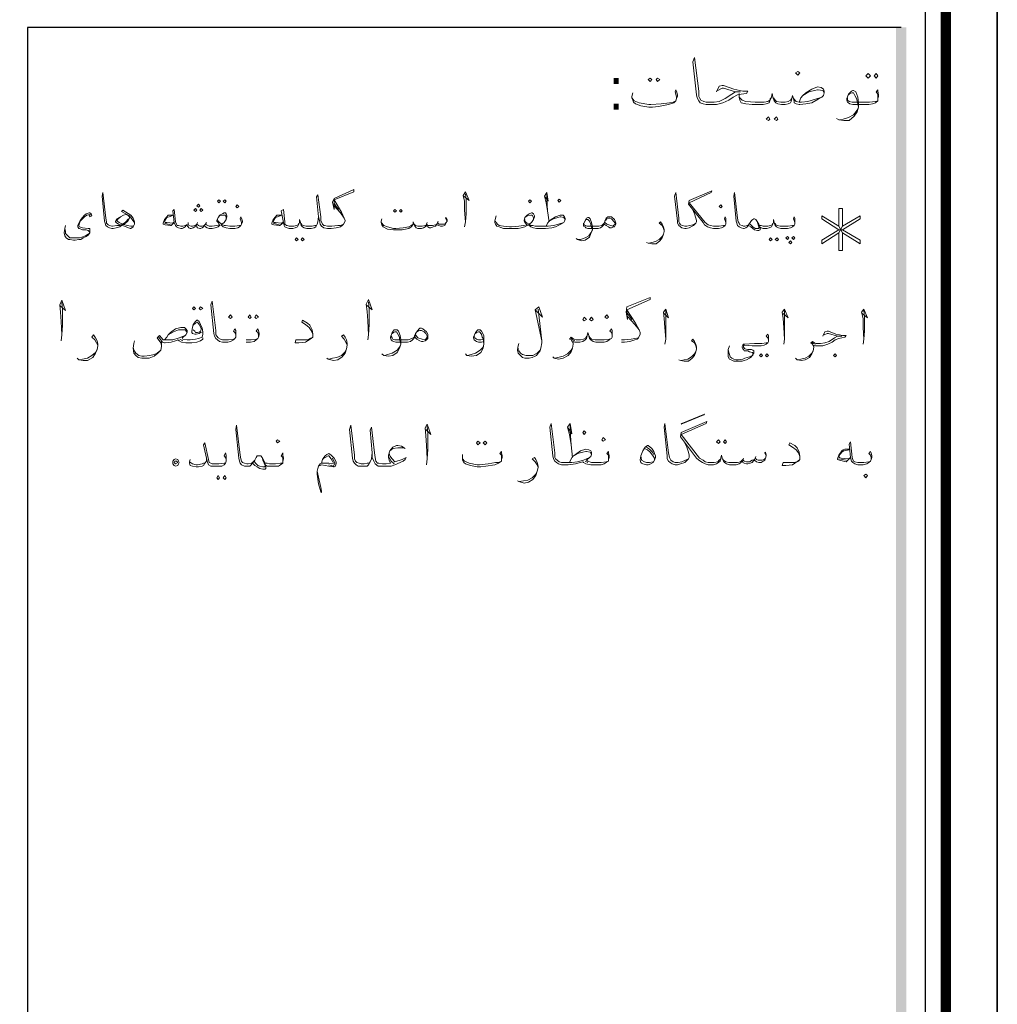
# Model space of a CAD drawing. Header units: metres. Extents: x 5.7 to 89.8, y 4 to 63.5.
# Tile 12 of 14: x 77 to 89.8, y 29.9 to 42.9. Entities that reach past the tile are written whole.
import ezdxf

# ---------------------------------------------------------------- set-up
doc = ezdxf.new("R2010")
doc.units = ezdxf.units.M
doc.header["$MEASUREMENT"] = 0
for name, color, linetype in [('PDF14_KADR', 7, 'Continuous'), ('PDF14_Text', 7, 'Continuous'), ('PDF14_textt', 7, 'Continuous')]:
    doc.layers.add(name, color=color, linetype=linetype)
doc.styles.add('PDF B Mitra', font='BMITRA.TTF')

msp = doc.modelspace()

# ---------------------------------------------------------------- linework, layer by layer
at = {"layer": 'PDF14_KADR', "lineweight": 25}
for points in [[(5.695, 4.013), (89.785, 4.013), (89.785, 63.476), (5.695, 63.476)], [(5.695, 63.476), (89.785, 63.476), (89.785, 4.013), (5.695, 4.013)], [(6.514, 4.832), (88.841, 4.832), (88.841, 62.657), (6.514, 62.657)]]:
    msp.add_lwpolyline(points, close=True, dxfattribs=at)
at = {"layer": 'PDF14_KADR', "lineweight": 0, "const_width": 0.135}
msp.add_lwpolyline([(6.235, 62.937), (6.235, 4.552), (89.111, 4.552), (89.111, 62.937)], close=True, dxfattribs=at)
at = {"layer": 'PDF14_KADR', "lineweight": 25}
msp.add_lwpolyline([(88.524, 42.759), (77.053, 42.759), (77.053, 15.956), (77.053, 15.628), (88.524, 15.628)], dxfattribs=at)
at = {"layer": 'PDF14_KADR', "transparency": 33554559}
for points in [[(88.456, 15.628), (88.591, 15.628), (88.456, 42.759)], [(88.591, 15.628), (88.456, 42.759), (88.591, 42.759)]]:
    msp.add_solid(points, dxfattribs=at)
at = {"layer": 'PDF14_textt', "lineweight": 20}
for points in [[(86.097, 41.912), (86.135, 41.989), (86.174, 41.998), (86.193, 41.998), (86.328, 41.95), (86.443, 41.921), (86.511, 41.921), (86.491, 41.893), (86.424, 41.883), (86.376, 41.873), (86.318, 41.844), (86.26, 41.806), (86.183, 41.767), (86.097, 41.748), (85.971, 41.748), (85.962, 41.748), (85.923, 41.758), (85.885, 41.767), (85.865, 41.796), (85.846, 41.835), (85.836, 41.873), (85.788, 42.307), (85.808, 42.364), (85.865, 41.921), (85.865, 41.854), (85.875, 41.835), (85.894, 41.806), (85.933, 41.787), (85.962, 41.777), (85.971, 41.777), (86.068, 41.777), (86.135, 41.787), (86.212, 41.825), (86.299, 41.883), (86.347, 41.912), (86.414, 41.912), (86.347, 41.912), (86.193, 41.96), (86.174, 41.96), (86.116, 41.931)], [(85.576, 41.825), (85.576, 41.844), (85.567, 41.883), (85.557, 41.912), (85.567, 41.941), (85.576, 41.921), (85.586, 41.873), (85.586, 41.854), (85.576, 41.825), (85.567, 41.796), (85.538, 41.767), (85.47, 41.748), (85.336, 41.719), (85.259, 41.71), (85.21, 41.71), (85.104, 41.729), (85.037, 41.758), (85.008, 41.777), (84.999, 41.806), (84.989, 41.835), (84.989, 41.854), (84.999, 41.902)], [(87.185, 41.777), (87.204, 41.835), (87.233, 41.864), (87.272, 41.902), (87.349, 41.95), (87.426, 41.979), (87.474, 41.97), (87.503, 41.95), (87.512, 41.921), (87.512, 41.902), (87.503, 41.864), (87.483, 41.844), (87.435, 41.815), (87.349, 41.767), (87.272, 41.758), (87.194, 41.748), (87.185, 41.748), (87.146, 41.758), (87.117, 41.767), (87.117, 41.787), (87.108, 41.825), (87.098, 41.864), (87.089, 41.825), (87.079, 41.787), (87.069, 41.767), (87.04, 41.758), (87.002, 41.748), (86.954, 41.748), (86.906, 41.758), (86.877, 41.767), (86.857, 41.796), (86.838, 41.844), (86.828, 41.893), (86.819, 41.844), (86.8, 41.796), (86.79, 41.767), (86.751, 41.758), (86.713, 41.748), (86.655, 41.748), (86.568, 41.748), (86.482, 41.758), (86.424, 41.767), (86.405, 41.806), (86.395, 41.844), (86.395, 41.893)], [(87.233, 41.864), (87.31, 41.912), (87.387, 41.931), (87.426, 41.941), (87.435, 41.941), (87.493, 41.931), (87.512, 41.902)], [(88.215, 41.825), (88.215, 41.844), (88.215, 41.883), (88.196, 41.912), (88.215, 41.941), (88.215, 41.921), (88.225, 41.873), (88.225, 41.854), (88.215, 41.825), (88.215, 41.796), (88.186, 41.767), (88.148, 41.758), (88.1, 41.748), (88.032, 41.748), (87.888, 41.748), (87.849, 41.758), (87.83, 41.767), (87.82, 41.777), (87.811, 41.806), (87.811, 41.825), (87.83, 41.883), (87.869, 41.921), (87.888, 41.931), (87.898, 41.931), (87.926, 41.912), (87.955, 41.844), (87.965, 41.767), (87.965, 41.71), (87.946, 41.652), (87.907, 41.594), (87.84, 41.536), (87.772, 41.536), (87.705, 41.546), (87.676, 41.565)], [(87.83, 41.873), (87.849, 41.893), (87.878, 41.902), (87.898, 41.902), (87.917, 41.864), (87.936, 41.825), (87.946, 41.796), (87.965, 41.71), (87.946, 41.671), (87.898, 41.613), (87.83, 41.575), (87.763, 41.555), (87.715, 41.546)], [(84.989, 41.835), (85.018, 41.796), (85.085, 41.767), (85.21, 41.748), (85.239, 41.748), (85.374, 41.758), (85.48, 41.767), (85.528, 41.777), (85.567, 41.796)], [(86.809, 41.835), (86.8, 41.806), (86.771, 41.787), (86.723, 41.777), (86.655, 41.777), (86.607, 41.777), (86.482, 41.787), (86.434, 41.806), (86.414, 41.825), (86.395, 41.844)], [(86.848, 41.835), (86.867, 41.806), (86.886, 41.787), (86.944, 41.777), (87.002, 41.777), (87.04, 41.787), (87.069, 41.806), (87.089, 41.825)], [(87.108, 41.825), (87.146, 41.787), (87.185, 41.777), (87.214, 41.777), (87.3, 41.787), (87.397, 41.815), (87.483, 41.844)], [(87.82, 41.835), (87.82, 41.806), (87.84, 41.787), (87.878, 41.777), (88.032, 41.777), (88.109, 41.777), (88.186, 41.787), (88.215, 41.796)], [(78.459, 40.188), (78.449, 40.207), (78.43, 40.236), (78.392, 40.284), (78.286, 40.342), (78.305, 40.361), (78.411, 40.294), (78.44, 40.255), (78.459, 40.207), (78.459, 40.178), (78.449, 40.159), (78.44, 40.14), (78.411, 40.12), (78.401, 40.12), (78.305, 40.159), (78.247, 40.178), (78.218, 40.197), (78.209, 40.207), (78.209, 40.217), (78.228, 40.246), (78.257, 40.265), (78.276, 40.274), (78.314, 40.294), (78.343, 40.303), (78.372, 40.294), (78.392, 40.274), (78.392, 40.255), (78.372, 40.217), (78.324, 40.178), (78.286, 40.159), (78.266, 40.14), (78.218, 40.13), (78.18, 40.12), (78.17, 40.12), (78.16, 40.12), (78.132, 40.13), (78.103, 40.14), (78.083, 40.159), (78.074, 40.188), (78.064, 40.217), (78.035, 40.544), (78.045, 40.592), (78.083, 40.255), (78.093, 40.207), (78.093, 40.188), (78.112, 40.169), (78.132, 40.159), (78.16, 40.149), (78.17, 40.149), (78.228, 40.159), (78.266, 40.159), (78.286, 40.169), (78.324, 40.188), (78.343, 40.207), (78.382, 40.246)], [(81.204, 40.178), (81.165, 40.159), (81.127, 40.159), (81.05, 40.149), (81.021, 40.149), (80.992, 40.149), (80.953, 40.159), (80.944, 40.159), (80.925, 40.178), (80.905, 40.226), (80.905, 40.274), (80.867, 40.563), (80.848, 40.535), (80.876, 40.274), (80.886, 40.226), (80.896, 40.178), (80.915, 40.149), (80.944, 40.13), (80.992, 40.12), (81.021, 40.12), (81.04, 40.12), (81.108, 40.13), (81.165, 40.14), (81.185, 40.159), (81.204, 40.178), (81.223, 40.217), (81.223, 40.226), (81.213, 40.255), (81.175, 40.332), (81.079, 40.496), (81.339, 40.602), (81.339, 40.631), (81.079, 40.515), (81.059, 40.467), (81.079, 40.371), (81.079, 40.496)], [(82.783, 40.544), (82.851, 40.486), (82.803, 40.602), (82.774, 40.554), (82.793, 40.477), (82.793, 40.361), (82.803, 40.207), (82.793, 40.14)], [(83.843, 40.544), (83.891, 40.477), (83.872, 40.592), (83.843, 40.544), (83.862, 40.457), (83.881, 40.352), (83.901, 40.207)], [(85.779, 40.38), (85.808, 40.313), (85.827, 40.255), (85.836, 40.226), (85.836, 40.207), (85.827, 40.188), (85.798, 40.159), (85.779, 40.149), (85.74, 40.13), (85.702, 40.12), (85.682, 40.12), (85.644, 40.13), (85.625, 40.14), (85.605, 40.159), (85.586, 40.188), (85.586, 40.217), (85.548, 40.544), (85.567, 40.592), (85.605, 40.255), (85.605, 40.207), (85.615, 40.188), (85.625, 40.169), (85.653, 40.159), (85.682, 40.149), (85.711, 40.149), (85.75, 40.159), (85.788, 40.169), (85.827, 40.188)], [(86.222, 40.178), (86.222, 40.197), (86.212, 40.226), (86.202, 40.246), (86.212, 40.274), (86.222, 40.255), (86.222, 40.217), (86.222, 40.207), (86.222, 40.178), (86.212, 40.159), (86.193, 40.14), (86.164, 40.13), (86.125, 40.12), (86.077, 40.12), (86.058, 40.12), (86.019, 40.13), (85.981, 40.14), (85.942, 40.169), (85.923, 40.197), (85.731, 40.438), (85.74, 40.486), (86.039, 40.612), (86.029, 40.592), (85.74, 40.457), (85.952, 40.197), (85.991, 40.169), (86.019, 40.159), (86.058, 40.149), (86.077, 40.149), (86.135, 40.149), (86.193, 40.159), (86.212, 40.159)], [(87.127, 40.178), (87.127, 40.197), (87.117, 40.226), (87.108, 40.246), (87.117, 40.274), (87.127, 40.255), (87.127, 40.217), (87.127, 40.207), (87.127, 40.178), (87.117, 40.159), (87.098, 40.14), (87.069, 40.13), (87.031, 40.12), (86.983, 40.12), (86.944, 40.12), (86.915, 40.13), (86.886, 40.14), (86.867, 40.159), (86.857, 40.197), (86.848, 40.236), (86.848, 40.197), (86.828, 40.159), (86.819, 40.14), (86.79, 40.13), (86.761, 40.12), (86.723, 40.12), (86.713, 40.12), (86.684, 40.13), (86.665, 40.14), (86.655, 40.178), (86.626, 40.226), (86.617, 40.236), (86.597, 40.246), (86.588, 40.246), (86.578, 40.236), (86.559, 40.226), (86.54, 40.197), (86.52, 40.159), (86.511, 40.149), (86.501, 40.14), (86.482, 40.13), (86.462, 40.12), (86.453, 40.12), (86.424, 40.13), (86.395, 40.14), (86.376, 40.159), (86.366, 40.188), (86.357, 40.217), (86.328, 40.544), (86.337, 40.592), (86.376, 40.255), (86.385, 40.207), (86.395, 40.188), (86.405, 40.169), (86.434, 40.159), (86.453, 40.149), (86.462, 40.149), (86.472, 40.149), (86.501, 40.159), (86.511, 40.159), (86.52, 40.169), (86.54, 40.197)], [(82.803, 40.207), (82.812, 40.313), (82.812, 40.496), (82.803, 40.573)], [(83.881, 40.352), (83.872, 40.506), (83.872, 40.583)], [(79.865, 40.178), (79.865, 40.197), (79.855, 40.226), (79.846, 40.246), (79.855, 40.274), (79.865, 40.255), (79.875, 40.217), (79.875, 40.207), (79.865, 40.178), (79.855, 40.159), (79.836, 40.14), (79.817, 40.13), (79.778, 40.12), (79.721, 40.12), (79.711, 40.12), (79.663, 40.13), (79.624, 40.14), (79.605, 40.159), (79.595, 40.169), (79.576, 40.159), (79.557, 40.14), (79.518, 40.13), (79.48, 40.12), (79.461, 40.12), (79.441, 40.12), (79.412, 40.13), (79.393, 40.14), (79.374, 40.159), (79.364, 40.14), (79.345, 40.13), (79.326, 40.12), (79.316, 40.12), (79.287, 40.13), (79.278, 40.14), (79.268, 40.169), (79.249, 40.14), (79.229, 40.13), (79.201, 40.12), (79.191, 40.12), (79.172, 40.13), (79.162, 40.14), (79.143, 40.169), (79.124, 40.14), (79.104, 40.13), (79.085, 40.12), (79.075, 40.12), (79.066, 40.12), (79.037, 40.13), (79.008, 40.14), (78.998, 40.159), (78.979, 40.197), (78.96, 40.352), (78.979, 40.371), (78.998, 40.207), (79.008, 40.178), (79.018, 40.159), (79.037, 40.159), (79.066, 40.149), (79.075, 40.149), (79.095, 40.149), (79.124, 40.159), (79.143, 40.169), (79.162, 40.178), (79.172, 40.159), (79.201, 40.149), (79.22, 40.149), (79.249, 40.159), (79.268, 40.169), (79.278, 40.178), (79.297, 40.159), (79.316, 40.149), (79.345, 40.149), (79.374, 40.159), (79.393, 40.178), (79.403, 40.169), (79.422, 40.159), (79.441, 40.149), (79.461, 40.149), (79.48, 40.149), (79.538, 40.159), (79.576, 40.169), (79.557, 40.197), (79.538, 40.217), (79.538, 40.226), (79.557, 40.265), (79.576, 40.294), (79.615, 40.313), (79.634, 40.323), (79.653, 40.323), (79.663, 40.313), (79.672, 40.284), (79.672, 40.274), (79.663, 40.236), (79.634, 40.197), (79.605, 40.178), (79.634, 40.159), (79.653, 40.159), (79.711, 40.149), (79.721, 40.149), (79.778, 40.149), (79.836, 40.159), (79.855, 40.159)], [(80.876, 40.274), (80.867, 40.207), (80.857, 40.178), (80.838, 40.14), (80.819, 40.13), (80.78, 40.12), (80.761, 40.12), (80.722, 40.12), (80.684, 40.13), (80.665, 40.14), (80.645, 40.159), (80.636, 40.197), (80.626, 40.236), (80.626, 40.197), (80.607, 40.159), (80.597, 40.14), (80.568, 40.13), (80.539, 40.12), (80.501, 40.12), (80.491, 40.12), (80.462, 40.13), (80.433, 40.14), (80.424, 40.159), (80.414, 40.197), (80.385, 40.352), (80.414, 40.371), (80.433, 40.207), (80.433, 40.178), (80.453, 40.159), (80.462, 40.159), (80.491, 40.149), (80.501, 40.149), (80.549, 40.149), (80.587, 40.159), (80.607, 40.169), (80.616, 40.188)], [(81.079, 40.448), (81.136, 40.371)], [(81.079, 40.419), (81.165, 40.323), (81.213, 40.255)], [(87.705, 40.063), (87.705, 39.831), (87.753, 39.831), (87.753, 40.063), (87.984, 39.918), (87.984, 39.966), (87.753, 40.101), (87.984, 40.246), (87.984, 40.284), (87.753, 40.149), (87.753, 40.38), (87.705, 40.38), (87.705, 40.149), (87.483, 40.284), (87.483, 40.246), (87.705, 40.101), (87.483, 39.966), (87.483, 39.918), (87.705, 40.063), (87.753, 40.149)], [(77.881, 40.294), (77.871, 40.303), (77.833, 40.294), (77.804, 40.274), (77.766, 40.236), (77.746, 40.217), (77.737, 40.188), (77.727, 40.159), (77.737, 40.14), (77.775, 40.13), (77.852, 40.12), (77.871, 40.12), (77.871, 40.101), (77.871, 40.082), (77.871, 40.063), (77.852, 40.034), (77.823, 40.014), (77.785, 39.995), (77.756, 39.976), (77.727, 39.976), (77.679, 39.966), (77.66, 39.966), (77.611, 39.976), (77.592, 39.976), (77.563, 39.995), (77.544, 40.024), (77.534, 40.063), (77.544, 40.12), (77.554, 40.159)], [(77.862, 40.294), (77.871, 40.274), (77.9, 40.284), (77.891, 40.313), (77.871, 40.323), (77.862, 40.323), (77.823, 40.313), (77.804, 40.294), (77.775, 40.265), (77.746, 40.226), (77.727, 40.188), (77.717, 40.159), (77.717, 40.14), (77.727, 40.12), (77.737, 40.12), (77.775, 40.101), (77.823, 40.101), (77.852, 40.091), (77.862, 40.082), (77.871, 40.072), (77.862, 40.053), (77.852, 40.043), (77.814, 40.024), (77.766, 40.005), (77.737, 39.995), (77.669, 39.995), (77.65, 39.995), (77.611, 39.995), (77.592, 40.014), (77.573, 40.034), (77.554, 40.053), (77.554, 40.082), (77.544, 40.12)], [(78.449, 40.159), (78.43, 40.149), (78.411, 40.149), (78.363, 40.159), (78.305, 40.178), (78.257, 40.197), (78.237, 40.217), (78.228, 40.217), (78.228, 40.226), (78.237, 40.236), (78.276, 40.274), (78.314, 40.294)], [(78.979, 40.197), (78.941, 40.159), (78.931, 40.159), (78.863, 40.169), (78.835, 40.178), (78.835, 40.188), (78.854, 40.236), (78.883, 40.274), (78.902, 40.294), (78.921, 40.294), (78.969, 40.294), (78.912, 40.274), (78.883, 40.265), (78.854, 40.217), (78.863, 40.197), (78.883, 40.197), (78.96, 40.188), (78.979, 40.207)], [(79.162, 40.197), (79.162, 40.178)], [(79.287, 40.197), (79.278, 40.178)], [(79.403, 40.197), (79.393, 40.178)], [(79.547, 40.236), (79.557, 40.217), (79.576, 40.197), (79.605, 40.178)], [(79.663, 40.236), (79.663, 40.265), (79.653, 40.294), (79.634, 40.294), (79.624, 40.294), (79.576, 40.284), (79.557, 40.265)], [(80.414, 40.197), (80.366, 40.159), (80.356, 40.159), (80.289, 40.169), (80.26, 40.178), (80.26, 40.188), (80.279, 40.236), (80.308, 40.274), (80.327, 40.294), (80.347, 40.294), (80.395, 40.294), (80.337, 40.274), (80.308, 40.265), (80.279, 40.217), (80.289, 40.197), (80.308, 40.197), (80.385, 40.188), (80.414, 40.207)], [(82.562, 40.217), (82.543, 40.255), (82.552, 40.265), (82.562, 40.236), (82.562, 40.217), (82.552, 40.197), (82.543, 40.178), (82.533, 40.159), (82.504, 40.149), (82.475, 40.149), (82.456, 40.159), (82.427, 40.169), (82.427, 40.178), (82.408, 40.149), (82.379, 40.14), (82.35, 40.13), (82.331, 40.13), (82.311, 40.14), (82.292, 40.149), (82.292, 40.169), (82.273, 40.14), (82.254, 40.13), (82.225, 40.12), (82.186, 40.12), (82.177, 40.12), (82.157, 40.13), (82.148, 40.14), (82.138, 40.149), (82.128, 40.169), (82.119, 40.207), (82.119, 40.178), (82.1, 40.149), (82.09, 40.14), (82.061, 40.12), (81.974, 40.101), (81.897, 40.101), (81.859, 40.101), (81.782, 40.111), (81.724, 40.14), (81.705, 40.169), (81.695, 40.197), (81.695, 40.217), (81.705, 40.246)], [(81.695, 40.197), (81.734, 40.159), (81.782, 40.14), (81.859, 40.12), (81.888, 40.12), (81.984, 40.13), (82.061, 40.14), (82.09, 40.159), (82.119, 40.178)], [(82.128, 40.178), (82.148, 40.159), (82.177, 40.149), (82.186, 40.149), (82.234, 40.149), (82.273, 40.159), (82.292, 40.169), (82.292, 40.178), (82.311, 40.159), (82.34, 40.159), (82.369, 40.159), (82.408, 40.169), (82.427, 40.178), (82.437, 40.197), (82.456, 40.178), (82.475, 40.178), (82.514, 40.178), (82.533, 40.178), (82.552, 40.197)], [(82.302, 40.197), (82.292, 40.178)], [(82.446, 40.217), (82.437, 40.197)], [(83.862, 40.149), (83.881, 40.188), (83.901, 40.217), (83.929, 40.236), (83.987, 40.274), (84.045, 40.294), (84.084, 40.294), (84.103, 40.274), (84.112, 40.255), (84.112, 40.236), (84.103, 40.217), (84.093, 40.197), (84.055, 40.178), (83.987, 40.14), (83.939, 40.13), (83.852, 40.12), (83.737, 40.12), (83.698, 40.13), (83.66, 40.14), (83.641, 40.159), (83.631, 40.169), (83.612, 40.159), (83.583, 40.14), (83.535, 40.13), (83.496, 40.12), (83.409, 40.12), (83.381, 40.12), (83.303, 40.12), (83.246, 40.14), (83.217, 40.149), (83.198, 40.178), (83.188, 40.197), (83.188, 40.217), (83.198, 40.255), (83.207, 40.284)], [(83.198, 40.217), (83.207, 40.197), (83.226, 40.178), (83.246, 40.159), (83.303, 40.149), (83.381, 40.14), (83.409, 40.14), (83.506, 40.149), (83.564, 40.159), (83.612, 40.169), (83.583, 40.197), (83.573, 40.217), (83.573, 40.226), (83.583, 40.265), (83.612, 40.294), (83.641, 40.313), (83.669, 40.323), (83.679, 40.323), (83.698, 40.313), (83.708, 40.284), (83.708, 40.274), (83.698, 40.236), (83.669, 40.197), (83.641, 40.178), (83.66, 40.159), (83.689, 40.159), (83.718, 40.149), (83.737, 40.149), (83.891, 40.149), (83.958, 40.159), (84.026, 40.178), (84.093, 40.197)], [(83.698, 40.236), (83.698, 40.265), (83.679, 40.294), (83.669, 40.294), (83.66, 40.294), (83.612, 40.284), (83.583, 40.265)], [(83.583, 40.236), (83.583, 40.217), (83.602, 40.197), (83.641, 40.178)], [(83.901, 40.217), (83.958, 40.246), (84.016, 40.265), (84.045, 40.274), (84.055, 40.274), (84.093, 40.265), (84.112, 40.236)], [(84.623, 40.178), (84.613, 40.159), (84.594, 40.14), (84.575, 40.13), (84.546, 40.12), (84.517, 40.12), (84.411, 40.12), (84.382, 40.13), (84.373, 40.14), (84.353, 40.149), (84.353, 40.169), (84.353, 40.178), (84.373, 40.226), (84.392, 40.255), (84.411, 40.265), (84.421, 40.265), (84.44, 40.246), (84.459, 40.197), (84.469, 40.14), (84.469, 40.101), (84.45, 40.053), (84.43, 40.005), (84.373, 39.966), (84.324, 39.957), (84.276, 39.976), (84.257, 39.986)], [(84.373, 40.217), (84.382, 40.236), (84.401, 40.236), (84.411, 40.236), (84.43, 40.217), (84.45, 40.178), (84.45, 40.159), (84.469, 40.101), (84.45, 40.063), (84.421, 40.024), (84.373, 39.995), (84.315, 39.976), (84.276, 39.976)], [(84.642, 40.226), (84.661, 40.246), (84.681, 40.255), (84.7, 40.255), (84.719, 40.246), (84.729, 40.236), (84.748, 40.217), (84.767, 40.188), (84.767, 40.178), (84.748, 40.159), (84.739, 40.149), (84.71, 40.159), (84.661, 40.178), (84.633, 40.197), (84.613, 40.178), (84.594, 40.159), (84.556, 40.149), (84.517, 40.149), (84.401, 40.149), (84.373, 40.159), (84.363, 40.169), (84.353, 40.188)], [(85.413, 40.091), (85.403, 40.12), (85.384, 40.159), (85.345, 40.188), (85.365, 40.207), (85.384, 40.178), (85.403, 40.14), (85.413, 40.101), (85.413, 40.082), (85.403, 40.043), (85.384, 39.995), (85.355, 39.957), (85.307, 39.918), (85.249, 39.918), (85.201, 39.928), (85.182, 39.937)], [(86.626, 40.226), (86.636, 40.197), (86.655, 40.14), (86.655, 40.12), (86.636, 40.12), (86.607, 40.12), (86.578, 40.14), (86.559, 40.159), (86.54, 40.178)], [(78.931, 40.169), (78.854, 40.188)], [(80.356, 40.169), (80.279, 40.188)], [(80.857, 40.178), (80.848, 40.159), (80.828, 40.159), (80.79, 40.149), (80.761, 40.149), (80.713, 40.149), (80.674, 40.159), (80.655, 40.169), (80.645, 40.188)], [(86.665, 40.14), (86.674, 40.12), (86.674, 40.101), (86.655, 40.091), (86.636, 40.091), (86.597, 40.101), (86.578, 40.12), (86.549, 40.14), (86.52, 40.159)], [(86.838, 40.188), (86.828, 40.169), (86.809, 40.159), (86.771, 40.149), (86.723, 40.149), (86.713, 40.149), (86.684, 40.159), (86.665, 40.159), (86.655, 40.178)], [(86.867, 40.188), (86.877, 40.169), (86.896, 40.159), (86.934, 40.149), (86.983, 40.149), (87.04, 40.149), (87.098, 40.159), (87.117, 40.159)], [(87.705, 40.149), (87.753, 40.063)], [(87.753, 40.101), (87.705, 40.101)], [(85.21, 39.928), (85.249, 39.937), (85.297, 39.947), (85.345, 39.976), (85.384, 40.014), (85.403, 40.043)], [(77.477, 39.109), (77.554, 39.042), (77.505, 39.177), (77.477, 39.119), (77.486, 39.022), (77.496, 38.897), (77.505, 38.724), (77.496, 38.647)], [(79.788, 38.695), (79.788, 38.724), (79.778, 38.753), (79.759, 38.772), (79.778, 38.801), (79.788, 38.782), (79.788, 38.743), (79.788, 38.724), (79.788, 38.695), (79.778, 38.676), (79.759, 38.656), (79.721, 38.637), (79.682, 38.628), (79.624, 38.628), (79.615, 38.628), (79.576, 38.637), (79.547, 38.656), (79.528, 38.676), (79.509, 38.705), (79.499, 38.743), (79.461, 39.119), (79.48, 39.167), (79.528, 38.782), (79.528, 38.724), (79.538, 38.705), (79.557, 38.685), (79.586, 38.666), (79.615, 38.656), (79.624, 38.656), (79.692, 38.656), (79.759, 38.666), (79.778, 38.676)], [(81.502, 39.119), (81.579, 39.051), (81.531, 39.186), (81.502, 39.128), (81.512, 39.032), (81.522, 38.907), (81.531, 38.724), (81.522, 38.656)], [(84.854, 38.628), (84.893, 38.628), (84.96, 38.637), (85.027, 38.656), (85.056, 38.666), (85.076, 38.685), (85.095, 38.733), (85.095, 38.753), (85.085, 38.791), (85.037, 38.878), (84.922, 39.051), (85.23, 39.186), (85.23, 39.215), (84.922, 39.09), (84.912, 39.022), (84.931, 38.926), (84.922, 39.051)], [(77.505, 38.724), (77.515, 38.849), (77.515, 39.051), (77.505, 39.148)], [(81.531, 38.724), (81.541, 38.859), (81.541, 39.051), (81.531, 39.157)], [(83.718, 39.051), (83.814, 38.955), (83.766, 39.09), (83.718, 39.051), (83.804, 38.647), (83.756, 39.061)], [(85.413, 39.003), (85.47, 38.945), (85.432, 39.061), (85.403, 39.022), (85.413, 38.936), (85.422, 38.82), (85.432, 38.666), (85.422, 38.599)], [(85.432, 38.666), (85.432, 38.772), (85.432, 38.955), (85.432, 39.042)], [(86.973, 39.003), (87.04, 38.945), (86.992, 39.061), (86.963, 39.022), (86.973, 38.936), (86.983, 38.82), (86.992, 38.666), (86.983, 38.599)], [(86.992, 38.666), (86.992, 38.772), (86.992, 38.955), (86.992, 39.042)], [(88.013, 39.003), (88.081, 38.945), (88.032, 39.061), (88.003, 39.022), (88.023, 38.936), (88.023, 38.82), (88.032, 38.666), (88.023, 38.599)], [(88.032, 38.666), (88.042, 38.772), (88.042, 38.955), (88.032, 39.042)], [(79.355, 38.762), (79.326, 38.753), (79.307, 38.743), (79.268, 38.733), (79.249, 38.733), (79.22, 38.743), (79.21, 38.753), (79.21, 38.772), (79.22, 38.82), (79.229, 38.859), (79.258, 38.897), (79.278, 38.916), (79.287, 38.916), (79.307, 38.897), (79.326, 38.859), (79.345, 38.811), (79.355, 38.762), (79.355, 38.733), (79.345, 38.695), (79.297, 38.676), (79.258, 38.666), (79.191, 38.656), (79.172, 38.656)], [(80.799, 38.733), (80.78, 38.782), (80.751, 38.82), (80.703, 38.859), (80.655, 38.888), (80.665, 38.916), (80.732, 38.878), (80.761, 38.849), (80.79, 38.791), (80.799, 38.733), (80.799, 38.724), (80.799, 38.695), (80.78, 38.676), (80.732, 38.647), (80.703, 38.628), (80.616, 38.618), (80.568, 38.618), (80.578, 38.656), (80.665, 38.656), (80.732, 38.656), (80.761, 38.676), (80.799, 38.695)], [(84.931, 39.003), (84.989, 38.926)], [(84.931, 38.965), (85.027, 38.859), (85.085, 38.791)], [(78.854, 38.656), (78.883, 38.695), (78.902, 38.724), (78.931, 38.753), (78.998, 38.801), (79.066, 38.82), (79.114, 38.82), (79.133, 38.801), (79.152, 38.782), (79.152, 38.753), (79.133, 38.724), (79.124, 38.714), (79.085, 38.685), (79.095, 38.666), (79.152, 38.656), (79.191, 38.656)], [(78.902, 38.724), (78.969, 38.762), (79.037, 38.791), (79.066, 38.791), (79.085, 38.791), (79.124, 38.791), (79.152, 38.753)], [(79.229, 38.849), (79.258, 38.878), (79.287, 38.888), (79.307, 38.859), (79.335, 38.811), (79.335, 38.791), (79.326, 38.772), (79.316, 38.762), (79.287, 38.753), (79.258, 38.753), (79.249, 38.772), (79.229, 38.791)], [(80.087, 38.695), (80.087, 38.724), (80.077, 38.753), (80.058, 38.772), (80.077, 38.801), (80.087, 38.782), (80.096, 38.743), (80.096, 38.724), (80.087, 38.695), (80.077, 38.676), (80.058, 38.656), (80.029, 38.637), (79.981, 38.628), (79.923, 38.628)], [(82.138, 38.695), (82.119, 38.666), (82.109, 38.656), (82.08, 38.637), (82.042, 38.628), (82.013, 38.628), (81.888, 38.628), (81.859, 38.637), (81.84, 38.647), (81.83, 38.656), (81.82, 38.685), (81.82, 38.695), (81.84, 38.753), (81.868, 38.791), (81.888, 38.791), (81.907, 38.791), (81.926, 38.772), (81.945, 38.714), (81.955, 38.656), (81.955, 38.599), (81.936, 38.55), (81.907, 38.493), (81.849, 38.454), (81.791, 38.445), (81.734, 38.454), (81.705, 38.473)], [(82.157, 38.753), (82.177, 38.772), (82.206, 38.782), (82.225, 38.782), (82.244, 38.772), (82.263, 38.762), (82.283, 38.743), (82.302, 38.705), (82.302, 38.695), (82.283, 38.666), (82.273, 38.656), (82.234, 38.666), (82.177, 38.685), (82.148, 38.724)], [(83.043, 38.637), (83.015, 38.628), (82.976, 38.628), (82.947, 38.637), (82.937, 38.647), (82.918, 38.656), (82.909, 38.685), (82.909, 38.695), (82.937, 38.753), (82.966, 38.791), (82.976, 38.791), (82.995, 38.791), (83.015, 38.772), (83.043, 38.714), (83.043, 38.656), (83.043, 38.599), (83.034, 38.55), (83.005, 38.493), (82.947, 38.454), (82.88, 38.445), (82.822, 38.454), (82.803, 38.473)], [(84.729, 38.695), (84.729, 38.724), (84.719, 38.753), (84.7, 38.772), (84.719, 38.801), (84.729, 38.782), (84.729, 38.743), (84.729, 38.724), (84.729, 38.695), (84.719, 38.676), (84.69, 38.656), (84.661, 38.637), (84.623, 38.628), (84.556, 38.628), (84.517, 38.628), (84.478, 38.637), (84.45, 38.656), (84.43, 38.676), (84.421, 38.714), (84.411, 38.753), (84.401, 38.714), (84.392, 38.676), (84.373, 38.656), (84.344, 38.637), (84.305, 38.628), (84.257, 38.628), (84.238, 38.628), (84.218, 38.637), (84.218, 38.599), (84.209, 38.55), (84.19, 38.502), (84.151, 38.454), (84.084, 38.416), (84.026, 38.406), (83.968, 38.416), (83.949, 38.435)], [(77.977, 38.589), (77.958, 38.618), (77.939, 38.656), (77.9, 38.695), (77.92, 38.724), (77.949, 38.685), (77.968, 38.647), (77.977, 38.599), (77.977, 38.579), (77.968, 38.531), (77.949, 38.483), (77.91, 38.425), (77.843, 38.387), (77.785, 38.387), (77.727, 38.396), (77.708, 38.416)], [(78.815, 38.647), (78.815, 38.589), (78.815, 38.57), (78.806, 38.522), (78.767, 38.483), (78.719, 38.445), (78.652, 38.416), (78.594, 38.416), (78.555, 38.416), (78.507, 38.425), (78.478, 38.454), (78.449, 38.483), (78.44, 38.55), (78.449, 38.608), (78.459, 38.647)], [(78.815, 38.589), (78.806, 38.618), (78.758, 38.685), (78.786, 38.714), (78.815, 38.685), (78.835, 38.656), (78.854, 38.656), (78.883, 38.656), (78.96, 38.656), (79.046, 38.685), (79.124, 38.714)], [(79.355, 38.685), (79.355, 38.666), (79.326, 38.647), (79.278, 38.628), (79.21, 38.618), (79.191, 38.618), (79.133, 38.618), (79.075, 38.628), (79.046, 38.647), (79.027, 38.656), (78.998, 38.647), (78.941, 38.628), (78.863, 38.618), (78.854, 38.618), (78.825, 38.628), (78.815, 38.647), (78.777, 38.695)], [(79.095, 38.647), (79.056, 38.666)], [(79.923, 38.656), (79.99, 38.656), (80.058, 38.666), (80.077, 38.676)], [(81.252, 38.589), (81.233, 38.628), (81.213, 38.666), (81.175, 38.705), (81.204, 38.724), (81.223, 38.695), (81.242, 38.656), (81.252, 38.608), (81.252, 38.589), (81.242, 38.541), (81.223, 38.483), (81.185, 38.435), (81.127, 38.396), (81.069, 38.387), (81.002, 38.406), (80.982, 38.416)], [(81.84, 38.743), (81.859, 38.753), (81.878, 38.762), (81.897, 38.762), (81.917, 38.733), (81.936, 38.695), (81.936, 38.676), (81.955, 38.599), (81.936, 38.56), (81.907, 38.522), (81.84, 38.483), (81.782, 38.464), (81.743, 38.454)], [(81.83, 38.705), (81.84, 38.685), (81.849, 38.666), (81.878, 38.656), (82.013, 38.656), (82.051, 38.656), (82.1, 38.676), (82.128, 38.695), (82.138, 38.724)], [(82.937, 38.743), (82.947, 38.753), (82.976, 38.762), (82.986, 38.762), (83.015, 38.733), (83.024, 38.695), (83.034, 38.676), (83.043, 38.599), (83.034, 38.56), (82.995, 38.522), (82.937, 38.483), (82.88, 38.464), (82.832, 38.454)], [(83.034, 38.666), (83.005, 38.656), (82.976, 38.656), (82.947, 38.666), (82.928, 38.685), (82.918, 38.705)], [(83.804, 38.647), (83.804, 38.618), (83.795, 38.55), (83.785, 38.512), (83.756, 38.483), (83.737, 38.454), (83.718, 38.445), (83.679, 38.425), (83.641, 38.416), (83.583, 38.416), (83.554, 38.425), (83.525, 38.454), (83.506, 38.473), (83.496, 38.483), (83.486, 38.522), (83.486, 38.531), (83.496, 38.579), (83.506, 38.608)], [(84.392, 38.705), (84.382, 38.685), (84.353, 38.666), (84.315, 38.656), (84.257, 38.656), (84.228, 38.666), (84.19, 38.695), (84.17, 38.666), (84.19, 38.656), (84.209, 38.628), (84.218, 38.608)], [(84.238, 38.647), (84.209, 38.656), (84.19, 38.685)], [(84.421, 38.705), (84.44, 38.685), (84.459, 38.666), (84.507, 38.656), (84.556, 38.656), (84.623, 38.656), (84.69, 38.666), (84.719, 38.676)], [(85.076, 38.685), (85.027, 38.676), (84.979, 38.666), (84.893, 38.656), (84.854, 38.656)], [(85.836, 38.55), (85.827, 38.579), (85.808, 38.618), (85.769, 38.647), (85.788, 38.666), (85.808, 38.637), (85.827, 38.599), (85.836, 38.56), (85.836, 38.541), (85.827, 38.502), (85.808, 38.454), (85.779, 38.416), (85.731, 38.377), (85.673, 38.377), (85.625, 38.387), (85.605, 38.396)], [(86.78, 38.637), (86.78, 38.656), (86.771, 38.685), (86.751, 38.705), (86.771, 38.733), (86.78, 38.714), (86.78, 38.676), (86.78, 38.666), (86.78, 38.637), (86.771, 38.618), (86.751, 38.599), (86.723, 38.589), (86.684, 38.579), (86.636, 38.579), (86.568, 38.579), (86.472, 38.589), (86.462, 38.589), (86.453, 38.579), (86.453, 38.57), (86.453, 38.56), (86.472, 38.541), (86.511, 38.531), (86.559, 38.531), (86.578, 38.522), (86.588, 38.512), (86.588, 38.483), (86.578, 38.464), (86.559, 38.435), (86.53, 38.416), (86.491, 38.396), (86.462, 38.387), (86.434, 38.377), (86.395, 38.377), (86.376, 38.377), (86.328, 38.377), (86.308, 38.387), (86.27, 38.406), (86.251, 38.435), (86.251, 38.473), (86.251, 38.531), (86.27, 38.579)], [(87.493, 38.705), (87.522, 38.762), (87.551, 38.772), (87.57, 38.772), (87.666, 38.733), (87.715, 38.724), (87.753, 38.714), (87.801, 38.714), (87.782, 38.695), (87.743, 38.685), (87.705, 38.676), (87.657, 38.656), (87.618, 38.628), (87.56, 38.599), (87.493, 38.579), (87.416, 38.579), (87.397, 38.579), (87.377, 38.589), (87.377, 38.56), (87.368, 38.512), (87.349, 38.473), (87.32, 38.425), (87.262, 38.396), (87.214, 38.387), (87.156, 38.396), (87.137, 38.416)], [(87.377, 38.56), (87.368, 38.579), (87.358, 38.599), (87.339, 38.618), (87.358, 38.637), (87.387, 38.618), (87.406, 38.608), (87.416, 38.608), (87.464, 38.608), (87.522, 38.618), (87.58, 38.637), (87.647, 38.685), (87.686, 38.705), (87.743, 38.705), (87.686, 38.705), (87.57, 38.743), (87.551, 38.743), (87.512, 38.724)], [(77.737, 38.396), (77.775, 38.406), (77.843, 38.416), (77.9, 38.454), (77.949, 38.493), (77.968, 38.531)], [(78.44, 38.56), (78.449, 38.522), (78.478, 38.483), (78.517, 38.454), (78.555, 38.445), (78.584, 38.445), (78.661, 38.454), (78.719, 38.464), (78.758, 38.483), (78.806, 38.522)], [(81.011, 38.406), (81.059, 38.416), (81.117, 38.425), (81.175, 38.454), (81.223, 38.502), (81.242, 38.541)], [(83.795, 38.55), (83.785, 38.522), (83.746, 38.483), (83.689, 38.454), (83.641, 38.454), (83.602, 38.454), (83.554, 38.464), (83.525, 38.483), (83.506, 38.512), (83.496, 38.531), (83.496, 38.55)], [(83.978, 38.416), (84.016, 38.425), (84.084, 38.445), (84.141, 38.473), (84.19, 38.522), (84.209, 38.55)], [(86.251, 38.531), (86.26, 38.493), (86.27, 38.464), (86.28, 38.435), (86.299, 38.416), (86.328, 38.406), (86.357, 38.396), (86.385, 38.396), (86.443, 38.406), (86.472, 38.416), (86.53, 38.435), (86.568, 38.454), (86.578, 38.454), (86.578, 38.473), (86.578, 38.493), (86.568, 38.493), (86.53, 38.502), (86.511, 38.512), (86.462, 38.512), (86.453, 38.531), (86.443, 38.541), (86.434, 38.56), (86.434, 38.57), (86.443, 38.589), (86.453, 38.599), (86.462, 38.599), (86.597, 38.608), (86.636, 38.608), (86.694, 38.608), (86.751, 38.618), (86.771, 38.618)], [(87.397, 38.599), (87.368, 38.608), (87.349, 38.628)], [(85.634, 38.387), (85.673, 38.396), (85.721, 38.406), (85.769, 38.435), (85.808, 38.473), (85.827, 38.502)], [(87.166, 38.396), (87.204, 38.406), (87.262, 38.416), (87.31, 38.445), (87.349, 38.483), (87.368, 38.512)], [(80.404, 37.067), (80.404, 37.087), (80.404, 37.115), (80.385, 37.135), (80.404, 37.173), (80.404, 37.144), (80.414, 37.106), (80.414, 37.096), (80.404, 37.067), (80.404, 37.038), (80.376, 37.019), (80.347, 37), (80.308, 37), (80.241, 37), (80.231, 37), (80.202, 37), (80.173, 37.019), (80.164, 37.058), (80.135, 37.115), (80.116, 37.135), (80.106, 37.135), (80.087, 37.135), (80.067, 37.135), (80.058, 37.115), (80.038, 37.077), (80.01, 37.038), (80, 37.029), (79.99, 37.019), (79.971, 37), (79.942, 37), (79.933, 37), (79.904, 37), (79.865, 37.019), (79.846, 37.038), (79.836, 37.067), (79.827, 37.106), (79.788, 37.481), (79.798, 37.539), (79.846, 37.144), (79.855, 37.096), (79.865, 37.067), (79.875, 37.048), (79.904, 37.038), (79.933, 37.029), (79.942, 37.029), (79.952, 37.029), (79.99, 37.038), (80, 37.038), (80.01, 37.048), (80.038, 37.077)], [(81.579, 37.173), (81.57, 37.096), (81.551, 37.058), (81.531, 37.019), (81.512, 37), (81.464, 37), (81.445, 37), (81.435, 37), (81.396, 37), (81.368, 37.019), (81.348, 37.038), (81.329, 37.067), (81.319, 37.106), (81.281, 37.481), (81.3, 37.539), (81.348, 37.144), (81.348, 37.096), (81.358, 37.067), (81.377, 37.048), (81.406, 37.038), (81.435, 37.029), (81.445, 37.029), (81.474, 37.029), (81.512, 37.038), (81.541, 37.038), (81.551, 37.058)], [(82.013, 37.231), (81.965, 37.26), (81.917, 37.27), (81.897, 37.27), (81.849, 37.25), (81.811, 37.202), (81.791, 37.144), (81.791, 37.115), (81.801, 37.077), (81.82, 37.038), (81.811, 37.038), (81.762, 37.029), (81.743, 37.029), (81.714, 37.029), (81.666, 37.038), (81.647, 37.038), (81.628, 37.067), (81.618, 37.115), (81.608, 37.173), (81.57, 37.51), (81.551, 37.472), (81.579, 37.173), (81.579, 37.115), (81.599, 37.067), (81.618, 37.029), (81.657, 37), (81.714, 37), (81.743, 37), (81.772, 37), (81.83, 37), (81.878, 37.019), (81.984, 37.067), (82.013, 37.087), (82.023, 37.115), (81.974, 37.087), (81.878, 37.058), (81.84, 37.096), (81.811, 37.135), (81.801, 37.164)], [(82.283, 37.481), (82.35, 37.414), (82.302, 37.549), (82.273, 37.501), (82.283, 37.404), (82.292, 37.27), (82.302, 37.096), (82.292, 37.019)], [(82.302, 37.096), (82.311, 37.221), (82.311, 37.424), (82.302, 37.52)], [(84.681, 37.087), (84.681, 37.115), (84.681, 37.144), (84.661, 37.164), (84.681, 37.192), (84.681, 37.173), (84.69, 37.135), (84.69, 37.115), (84.681, 37.087), (84.681, 37.067), (84.652, 37.048), (84.623, 37.029), (84.584, 37.019), (84.517, 37.019), (84.45, 37.019), (84.382, 37.029), (84.353, 37.048), (84.344, 37.058), (84.315, 37.048), (84.247, 37.029), (84.151, 37.019), (84.074, 37.019), (84.064, 37.019), (84.026, 37.029), (83.997, 37.048), (83.978, 37.067), (83.958, 37.096), (83.949, 37.135), (83.91, 37.51), (83.929, 37.558), (83.978, 37.173), (83.978, 37.115), (83.987, 37.096), (84.007, 37.077), (84.035, 37.058), (84.064, 37.048), (84.074, 37.048), (84.199, 37.048), (84.276, 37.058), (84.353, 37.077), (84.43, 37.115)], [(84.141, 37.51), (84.199, 37.424), (84.18, 37.558), (84.141, 37.51), (84.17, 37.414), (84.19, 37.279), (84.209, 37.115)], [(84.19, 37.279), (84.18, 37.462), (84.18, 37.549)], [(85.673, 37.318), (85.711, 37.25), (85.731, 37.183), (85.74, 37.144), (85.74, 37.115), (85.731, 37.096), (85.702, 37.067), (85.682, 37.048), (85.625, 37.029), (85.586, 37.019), (85.567, 37.019), (85.557, 37.019), (85.519, 37.029), (85.49, 37.048), (85.47, 37.067), (85.451, 37.096), (85.451, 37.135), (85.413, 37.51), (85.422, 37.558), (85.47, 37.173), (85.48, 37.115), (85.49, 37.096), (85.499, 37.077), (85.528, 37.058), (85.557, 37.048), (85.567, 37.048), (85.596, 37.048), (85.644, 37.058), (85.692, 37.077), (85.731, 37.096)], [(86.751, 37.135), (86.732, 37.173), (86.742, 37.183), (86.751, 37.144), (86.751, 37.135), (86.742, 37.106), (86.732, 37.077), (86.713, 37.067), (86.684, 37.048), (86.655, 37.048), (86.626, 37.058), (86.597, 37.077), (86.597, 37.087), (86.568, 37.048), (86.54, 37.038), (86.511, 37.029), (86.491, 37.029), (86.462, 37.038), (86.443, 37.048), (86.434, 37.077), (86.424, 37.048), (86.395, 37.029), (86.357, 37.019), (86.318, 37.019), (86.27, 37.019), (86.231, 37.029), (86.202, 37.048), (86.193, 37.067), (86.174, 37.106), (86.164, 37.144), (86.154, 37.106), (86.145, 37.067), (86.125, 37.048), (86.097, 37.029), (86.058, 37.019), (86.019, 37.019), (85.991, 37.019), (85.952, 37.029), (85.914, 37.048), (85.865, 37.077), (85.836, 37.106), (85.625, 37.385), (85.634, 37.443), (85.971, 37.587), (85.962, 37.558), (85.634, 37.414), (85.875, 37.106), (85.923, 37.077), (85.952, 37.058), (85.991, 37.048), (86.019, 37.048), (86.068, 37.048), (86.116, 37.058), (86.135, 37.077), (86.154, 37.096)], [(79.663, 37.067), (79.663, 37.087), (79.653, 37.115), (79.634, 37.135), (79.653, 37.173), (79.663, 37.144), (79.663, 37.106), (79.663, 37.096), (79.663, 37.067), (79.653, 37.038), (79.634, 37.019), (79.605, 37), (79.557, 37), (79.499, 37), (79.48, 37), (79.461, 37), (79.432, 37.019), (79.412, 37.067), (79.364, 37.279), (79.384, 37.308), (79.432, 37.087), (79.441, 37.048), (79.461, 37.038), (79.48, 37.029), (79.499, 37.029), (79.567, 37.029), (79.634, 37.038), (79.653, 37.038)], [(81.811, 37.202), (81.849, 37.231), (81.917, 37.241), (81.945, 37.241), (81.994, 37.241)], [(85.153, 37.231), (85.191, 37.212), (85.23, 37.183), (85.259, 37.144), (85.287, 37.106), (85.287, 37.077)], [(85.182, 37.25), (85.22, 37.221), (85.259, 37.183), (85.278, 37.154)], [(87.194, 37.125), (87.175, 37.173), (87.146, 37.212), (87.098, 37.25), (87.05, 37.279), (87.06, 37.308), (87.127, 37.27), (87.156, 37.241), (87.185, 37.183), (87.194, 37.125), (87.194, 37.115), (87.194, 37.087), (87.175, 37.067), (87.127, 37.038), (87.098, 37.019), (87.011, 37.009), (86.963, 37.009), (86.973, 37.048), (87.06, 37.048), (87.127, 37.048), (87.166, 37.067), (87.194, 37.087)], [(88.129, 37.087), (88.129, 37.115), (88.119, 37.144), (88.1, 37.164), (88.119, 37.192), (88.129, 37.173), (88.138, 37.135), (88.138, 37.115), (88.129, 37.087), (88.119, 37.067), (88.1, 37.048), (88.071, 37.029), (88.023, 37.019), (87.965, 37.019), (87.955, 37.019), (87.917, 37.029), (87.888, 37.048), (87.869, 37.067), (87.859, 37.115), (87.84, 37.289), (87.859, 37.318), (87.878, 37.115), (87.888, 37.087), (87.898, 37.067), (87.917, 37.058), (87.955, 37.048), (87.965, 37.048), (88.032, 37.048), (88.1, 37.058), (88.119, 37.067)], [(79.403, 37.115), (79.403, 37.067), (79.384, 37.038), (79.364, 37.009), (79.345, 37), (79.297, 36.99), (79.268, 36.99), (79.22, 37), (79.191, 37.009), (79.181, 37.038), (79.181, 37.058), (79.191, 37.087)], [(80.135, 37.115), (80.144, 37.077), (80.173, 37.009), (80.173, 37), (80.164, 36.99), (80.144, 36.99), (80.106, 37), (80.077, 37.009), (80.048, 37.038), (80.029, 37.067)], [(80.925, 37.087), (80.944, 37.106), (80.963, 37.115), (81.002, 37.135), (81.011, 37.135), (81.04, 37.096), (81.059, 37.067), (81.069, 37.038), (81.04, 37.029), (81.011, 37.038), (80.915, 37.038), (80.896, 37.029), (80.876, 37), (80.867, 36.971), (80.857, 36.932), (80.857, 36.894), (80.876, 36.769), (80.905, 36.663), (80.915, 36.653), (80.915, 36.672), (80.905, 36.721), (80.876, 36.855), (80.857, 36.932)], [(80.915, 37.038), (80.925, 37.087), (80.944, 37.115), (80.963, 37.135), (80.982, 37.154), (81.011, 37.164), (81.04, 37.144), (81.079, 37.106), (81.108, 37.058), (81.108, 37.038), (81.098, 37), (81.079, 36.99), (81.069, 36.99), (81.011, 37), (80.915, 37.019), (80.896, 37.009), (80.876, 37)], [(81.059, 37.106), (81.088, 37.038), (81.069, 37), (81.011, 37.019)], [(81.868, 37.029), (81.83, 37.067), (81.801, 37.115)], [(83.275, 37.087), (83.275, 37.115), (83.275, 37.144), (83.255, 37.164), (83.275, 37.192), (83.275, 37.173), (83.284, 37.135), (83.284, 37.115), (83.275, 37.087), (83.275, 37.067), (83.236, 37.038), (83.188, 37.019), (83.072, 37), (83.005, 36.99), (82.957, 36.99), (82.87, 37.009), (82.803, 37.029), (82.783, 37.048), (82.764, 37.077), (82.764, 37.096), (82.764, 37.115), (82.764, 37.154)], [(82.764, 37.096), (82.793, 37.067), (82.851, 37.038), (82.957, 37.019), (82.986, 37.019), (83.101, 37.029), (83.198, 37.048), (83.236, 37.048), (83.275, 37.067)], [(83.756, 36.981), (83.746, 37.019), (83.718, 37.058), (83.679, 37.096), (83.708, 37.115), (83.727, 37.087), (83.746, 37.048), (83.756, 37), (83.756, 36.981), (83.746, 36.932), (83.727, 36.875), (83.689, 36.826), (83.631, 36.788), (83.573, 36.778), (83.506, 36.798), (83.486, 36.807)], [(84.17, 37.048), (84.19, 37.096), (84.209, 37.125), (84.247, 37.154), (84.315, 37.202), (84.382, 37.221), (84.421, 37.212), (84.45, 37.202), (84.459, 37.183), (84.459, 37.154), (84.45, 37.125), (84.43, 37.115), (84.392, 37.077), (84.411, 37.067), (84.459, 37.048), (84.517, 37.048), (84.584, 37.048), (84.652, 37.058), (84.681, 37.067)], [(84.209, 37.125), (84.276, 37.164), (84.344, 37.183), (84.382, 37.192), (84.392, 37.192), (84.44, 37.183), (84.459, 37.154)], [(85.268, 37.058), (85.22, 37.048), (85.182, 37.048), (85.153, 37.058), (85.114, 37.077), (85.104, 37.135)], [(86.183, 37.096), (86.193, 37.077), (86.222, 37.058), (86.26, 37.048), (86.318, 37.048), (86.376, 37.048), (86.414, 37.058), (86.434, 37.077), (86.443, 37.087), (86.462, 37.067), (86.491, 37.058), (86.53, 37.058), (86.568, 37.077), (86.597, 37.087), (86.607, 37.106), (86.626, 37.087), (86.645, 37.077), (86.694, 37.077), (86.723, 37.087), (86.742, 37.106)], [(86.453, 37.106), (86.443, 37.087)], [(86.617, 37.125), (86.607, 37.106)], [(87.84, 37.212), (87.772, 37.202), (87.743, 37.183), (87.705, 37.135), (87.705, 37.125), (87.715, 37.115), (87.734, 37.106), (87.83, 37.096), (87.859, 37.115), (87.801, 37.058), (87.715, 37.077), (87.686, 37.087), (87.686, 37.096), (87.705, 37.144), (87.743, 37.202), (87.763, 37.212), (87.782, 37.221), (87.84, 37.221)], [(87.801, 37.077), (87.705, 37.096)], [(79.181, 37.058), (79.22, 37.029), (79.268, 37.019), (79.287, 37.019), (79.345, 37.029), (79.364, 37.038), (79.384, 37.038)], [(80.173, 37.019), (80.183, 36.99), (80.183, 36.971), (80.173, 36.961), (80.144, 36.961), (80.106, 36.971), (80.067, 36.99), (80.038, 37.009), (80.01, 37.038)], [(80.164, 37.058), (80.173, 37.038), (80.202, 37.038), (80.231, 37.029), (80.241, 37.029), (80.308, 37.029), (80.376, 37.038), (80.404, 37.038)], [(84.411, 37.048), (84.373, 37.067)], [(83.515, 36.798), (83.564, 36.807), (83.621, 36.817), (83.679, 36.846), (83.727, 36.894), (83.746, 36.932)]]:
    msp.add_lwpolyline(points, dxfattribs=at)
for points in [[(87.166, 42.133), (87.194, 42.162), (87.166, 42.181), (87.137, 42.162)], [(88.09, 42.153), (88.119, 42.124), (88.09, 42.095), (88.061, 42.124)], [(88.196, 42.153), (88.215, 42.124), (88.196, 42.095), (88.167, 42.124)], [(85.23, 42.095), (85.249, 42.076), (85.23, 42.047), (85.201, 42.076)], [(85.326, 42.095), (85.355, 42.076), (85.326, 42.047), (85.307, 42.076)], [(86.78, 41.584), (86.8, 41.555), (86.78, 41.536), (86.751, 41.555)], [(86.886, 41.584), (86.906, 41.555), (86.886, 41.536), (86.857, 41.555)], [(79.567, 40.496), (79.586, 40.477), (79.567, 40.457), (79.547, 40.477)], [(79.644, 40.496), (79.663, 40.477), (79.644, 40.457), (79.624, 40.477)], [(83.65, 40.457), (83.669, 40.477), (83.65, 40.496), (83.631, 40.477)], [(84.035, 40.467), (84.055, 40.486), (84.035, 40.506), (84.016, 40.486)], [(79.258, 40.342), (79.278, 40.361), (79.258, 40.38), (79.239, 40.361)], [(79.297, 40.4), (79.316, 40.419), (79.297, 40.438), (79.278, 40.419)], [(79.335, 40.342), (79.355, 40.361), (79.335, 40.38), (79.316, 40.361)], [(79.807, 40.39), (79.827, 40.409), (79.807, 40.429), (79.788, 40.409)], [(81.878, 40.371), (81.897, 40.352), (81.878, 40.332), (81.859, 40.352)], [(81.955, 40.371), (81.974, 40.352), (81.955, 40.332), (81.936, 40.352)], [(86.154, 40.39), (86.174, 40.409), (86.154, 40.429), (86.135, 40.409)], [(84.623, 40.178), (84.633, 40.217), (84.652, 40.255), (84.671, 40.274), (84.69, 40.274), (84.7, 40.274), (84.719, 40.274), (84.758, 40.236), (84.767, 40.217), (84.777, 40.188), (84.777, 40.178), (84.767, 40.159), (84.758, 40.14), (84.748, 40.14), (84.719, 40.13), (84.7, 40.13), (84.681, 40.14), (84.652, 40.159)], [(80.587, 39.995), (80.607, 39.976), (80.587, 39.957), (80.568, 39.976)], [(80.665, 39.995), (80.684, 39.976), (80.665, 39.957), (80.645, 39.976)], [(86.809, 39.995), (86.828, 39.976), (86.809, 39.957), (86.79, 39.976)], [(86.896, 39.995), (86.915, 39.976), (86.896, 39.957), (86.867, 39.976)], [(87.031, 40.014), (87.05, 39.995), (87.031, 39.976), (87.011, 39.995)], [(87.069, 39.957), (87.089, 39.937), (87.069, 39.918), (87.05, 39.937)], [(87.108, 40.014), (87.127, 39.995), (87.108, 39.976), (87.089, 39.995)], [(79.239, 39.09), (79.258, 39.071), (79.239, 39.051), (79.22, 39.071)], [(79.326, 39.09), (79.355, 39.071), (79.326, 39.051), (79.307, 39.071)], [(79.721, 38.936), (79.74, 38.955), (79.721, 38.984), (79.692, 38.955)], [(79.971, 38.984), (79.99, 38.955), (79.971, 38.936), (79.952, 38.955)], [(80.058, 38.984), (80.087, 38.955), (80.058, 38.936), (80.038, 38.955)], [(84.363, 38.955), (84.392, 38.926), (84.363, 38.907), (84.344, 38.926)], [(84.459, 38.955), (84.478, 38.926), (84.459, 38.907), (84.43, 38.926)], [(84.661, 38.936), (84.681, 38.955), (84.661, 38.984), (84.633, 38.955)], [(82.138, 38.695), (82.148, 38.743), (82.177, 38.782), (82.196, 38.801), (82.206, 38.811), (82.225, 38.811), (82.244, 38.801), (82.292, 38.762), (82.311, 38.733), (82.311, 38.705), (82.311, 38.695), (82.311, 38.676), (82.292, 38.656), (82.273, 38.647), (82.244, 38.637), (82.225, 38.637), (82.206, 38.647), (82.167, 38.666)], [(86.684, 38.473), (86.703, 38.454), (86.684, 38.435), (86.665, 38.454)], [(86.761, 38.473), (86.78, 38.454), (86.761, 38.435), (86.742, 38.454)], [(87.657, 38.435), (87.676, 38.454), (87.657, 38.473), (87.637, 38.454)], [(85.644, 37.558), (85.942, 37.684), (85.933, 37.674), (85.634, 37.549)], [(84.363, 37.414), (84.382, 37.443), (84.363, 37.462), (84.344, 37.443)], [(84.613, 37.327), (84.642, 37.347), (84.613, 37.375), (84.594, 37.347)], [(80.337, 37.308), (80.366, 37.327), (80.337, 37.347), (80.318, 37.327)], [(82.966, 37.327), (82.995, 37.308), (82.966, 37.279), (82.947, 37.308)], [(83.063, 37.327), (83.082, 37.308), (83.063, 37.279), (83.034, 37.308)], [(85.191, 37.27), (85.201, 37.27), (85.249, 37.231), (85.278, 37.192), (85.287, 37.164), (85.297, 37.135), (85.297, 37.115), (85.287, 37.077), (85.268, 37.048), (85.239, 37.029), (85.201, 37.019), (85.182, 37.019), (85.133, 37.029), (85.114, 37.038), (85.104, 37.048), (85.095, 37.077), (85.104, 37.135), (85.133, 37.202), (85.162, 37.25)], [(86.125, 37.347), (86.145, 37.318), (86.125, 37.298), (86.097, 37.318)], [(86.212, 37.347), (86.231, 37.318), (86.212, 37.298), (86.193, 37.318)], [(79.037, 37.067), (79.046, 37.048), (79.037, 37.029), (79.027, 37.009), (78.998, 37), (78.979, 37.009), (78.96, 37.029), (78.96, 37.048), (78.96, 37.067), (78.979, 37.087), (78.998, 37.096), (79.027, 37.087)], [(78.989, 37.067), (79.008, 37.067), (79.027, 37.048), (78.998, 37.029), (78.979, 37.048)], [(79.557, 36.875), (79.576, 36.846), (79.557, 36.826), (79.538, 36.846)], [(79.644, 36.875), (79.663, 36.846), (79.644, 36.826), (79.624, 36.846)], [(88.061, 36.846), (88.081, 36.875), (88.061, 36.894), (88.032, 36.875)]]:
    msp.add_lwpolyline(points, close=True, dxfattribs=at)

# ---------------------------------------------------------------- texts
at = {"layer": 'PDF14_Text', "insert": (84.681, 41.679), "char_height": 0.544, "attachment_point": 7, "style": 'PDF B Mitra'}
msp.add_mtext(':', dxfattribs=at)

doc.saveas('drawing.dxf')
